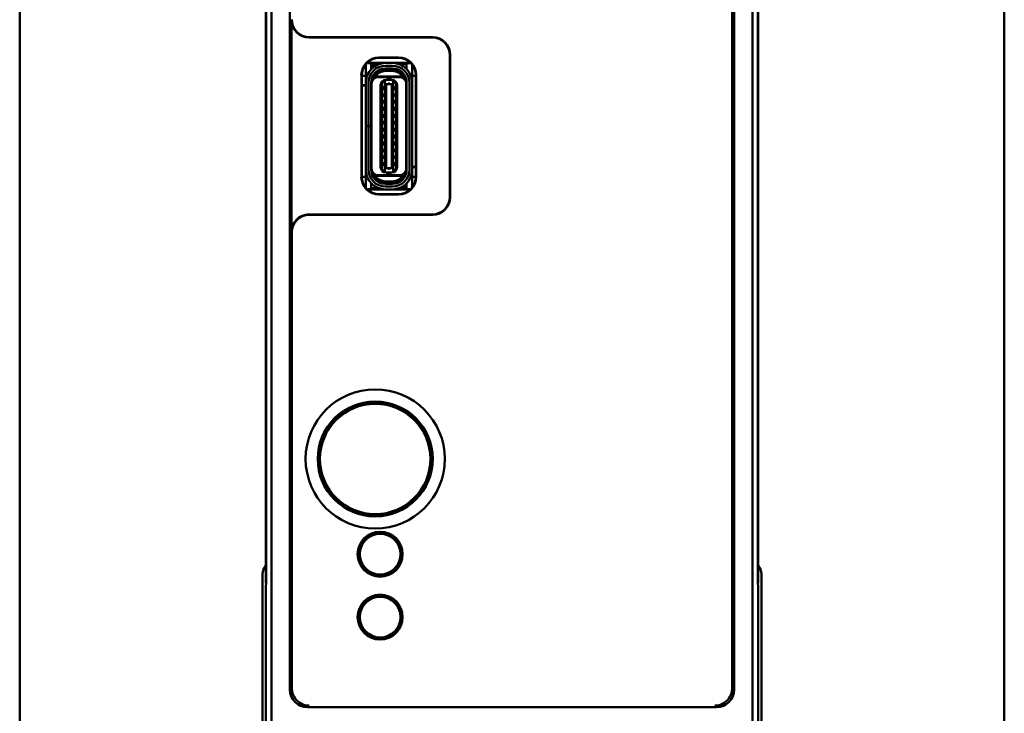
# Model space of a CAD drawing. Header units: inches. Extents: x 1.3 to 23.8, y 0.4 to 18.6.
# Tile 6 of 14: x 9.2 to 12, y 8.2 to 10.1. Entities that reach past the tile are written whole.
import ezdxf

# ---------------------------------------------------------------- set-up
doc = ezdxf.new("R2010")
doc.units = ezdxf.units.IN
doc.header["$LTSCALE"] = 0.8
doc.header["$MEASUREMENT"] = 0
doc.layers.add('Visible (ANSI)', color=7, linetype='Continuous', lineweight=50)

msp = doc.modelspace()

# ---------------------------------------------------------------- linework, layer by layer
at = {"layer": 'Visible (ANSI)'}
for p, q in [((9.1574, 11.1571), (9.1574, 7.6571)), ((11.9574, 7.6571), (11.9574, 11.1571)), ((9.8732, 7.7229), (9.8732, 11.0913)), ((11.2416, 11.0913), (11.2416, 7.7229)), ((9.9259, 10.5856), (9.9259, 8.2286)), ((11.1889, 8.2286), (11.1889, 10.5856)), ((11.1833, 10.3685), (11.1833, 8.3081)), ((9.8574, 10.2821), (9.8574, 8.5321)), ((11.2574, 8.5321), (11.2574, 10.2821)), ((9.8583, 10.2333), (9.8583, 8.5809)), ((9.8583, 8.583), (9.8583, 10.2312)), ((11.2565, 8.5809), (11.2565, 10.2333)), ((11.2565, 10.2312), (11.2565, 8.583)), ((9.9305, 9.5312), (9.9305, 10.1341)), ((10.3309, 10.0841), (9.9805, 10.0841)), ((9.9815, 10.0852), (10.3319, 10.0852)), ((10.179, 10.0276), (10.2348, 10.0276)), ((10.18, 10.0267), (10.18, 10.0267)), ((10.2338, 10.0267), (10.18, 10.0267)), ((10.2338, 10.0267), (10.2338, 10.0267)), ((10.3809, 9.6312), (10.3809, 10.0341)), ((10.3819, 10.0352), (10.3819, 9.6302)), ((10.1413, 9.9994), (10.1413, 10.0083)), ((10.1413, 9.9656), (10.1413, 9.9994)), ((10.157, 10.0112), (10.1438, 10.0112)), ((10.1708, 10.0122), (10.1448, 10.0122)), ((10.157, 9.9994), (10.157, 10.0112)), ((10.162, 10.0083), (10.157, 10.0083)), ((10.157, 9.9948), (10.157, 9.9994)), ((10.159, 9.9967), (10.159, 10.0004)), ((10.1629, 10.0004), (10.1629, 10.0001)), ((10.1708, 10.0122), (10.269, 10.0122)), ((10.1774, 10.0083), (10.1708, 10.0083)), ((10.2172, 10.012), (10.1976, 10.012)), ((10.1976, 10.0041), (10.2172, 10.0041)), ((10.1976, 9.9951), (10.1976, 9.9963)), ((10.2172, 9.9963), (10.1976, 9.9963)), ((10.2172, 9.9951), (10.2172, 9.9963)), ((10.2578, 10.0083), (10.2374, 10.0083)), ((10.27, 10.0112), (10.2578, 10.0112)), ((10.2578, 10.0112), (10.2578, 9.9994)), ((10.2578, 9.9994), (10.2578, 9.9948)), ((10.2735, 9.9994), (10.2735, 10.0071)), ((10.2735, 9.9656), (10.2735, 9.9994)), ((10.129, 9.6877), (10.129, 9.9776)), ((10.13, 9.9767), (10.13, 9.9767)), ((10.13, 9.9767), (10.13, 9.6886)), ((10.1413, 9.9758), (10.13, 9.9758)), ((10.1626, 9.9738), (10.1613, 9.9738)), ((10.1629, 9.9768), (10.1629, 9.9744)), ((10.1644, 9.973), (10.1689, 9.973)), ((10.2459, 9.973), (10.1689, 9.973)), ((10.2369, 9.9719), (10.1779, 9.9719)), ((10.2172, 9.9951), (10.1976, 9.9951)), ((10.2172, 9.9892), (10.1976, 9.9892)), ((10.2504, 9.973), (10.2459, 9.973)), ((10.2838, 9.9758), (10.2735, 9.9758)), ((10.2838, 9.9767), (10.2838, 9.9767)), ((10.2838, 9.6886), (10.2838, 9.9767)), ((10.2848, 9.9776), (10.2848, 9.6877)), ((10.13, 9.9486), (10.1413, 9.9486)), ((10.1413, 9.9478), (10.13, 9.9478)), ((10.1413, 9.9557), (10.1413, 9.9656)), ((10.1413, 9.8333), (10.1413, 9.9557)), ((10.1491, 9.8333), (10.1491, 9.9557)), ((10.157, 9.8333), (10.157, 9.9557)), ((10.157, 9.9486), (10.1582, 9.9486)), ((10.1582, 9.9478), (10.157, 9.9478)), ((10.1582, 9.9522), (10.1582, 9.9557)), ((10.1582, 9.712), (10.1582, 9.9522)), ((10.1838, 9.7156), (10.1838, 9.9486)), ((10.1869, 9.7148), (10.1869, 9.9494)), ((10.1936, 9.9459), (10.1936, 9.9348)), ((10.1936, 9.9459), (10.1956, 9.9459)), ((10.1956, 9.9606), (10.1992, 9.9635)), ((10.1956, 9.9606), (10.1956, 9.9608)), ((10.1956, 9.9535), (10.1956, 9.9606)), ((10.1956, 9.9535), (10.1956, 9.7106)), ((10.1995, 9.952), (10.1956, 9.9535)), ((10.1995, 9.9638), (10.1992, 9.9635)), ((10.2011, 9.9644), (10.1995, 9.9644)), ((10.2054, 9.9638), (10.1995, 9.9638)), ((10.1995, 9.952), (10.1995, 9.7122)), ((10.2153, 9.952), (10.1995, 9.952)), ((10.2054, 9.9652), (10.2035, 9.9652)), ((10.2094, 9.9652), (10.2054, 9.9652)), ((10.2054, 9.9638), (10.2054, 9.9652)), ((10.2153, 9.9638), (10.2054, 9.9638)), ((10.2094, 9.9652), (10.2094, 9.9638)), ((10.2113, 9.9652), (10.2094, 9.9652)), ((10.2153, 9.9644), (10.2137, 9.9644)), ((10.2156, 9.9635), (10.2153, 9.9638)), ((10.2192, 9.9535), (10.2153, 9.952)), ((10.2153, 9.952), (10.2153, 9.7122)), ((10.2192, 9.9606), (10.2156, 9.9635)), ((10.2192, 9.9606), (10.2192, 9.9608)), ((10.2192, 9.9535), (10.2192, 9.9606)), ((10.2192, 9.7106), (10.2192, 9.9535)), ((10.2192, 9.9459), (10.2212, 9.9459)), ((10.2212, 9.9348), (10.2212, 9.9459)), ((10.2279, 9.9494), (10.2279, 9.7148)), ((10.231, 9.7156), (10.231, 9.9486)), ((10.2566, 9.9522), (10.2566, 9.9557)), ((10.2566, 9.712), (10.2566, 9.9522)), ((10.2578, 9.7085), (10.2578, 9.9557)), ((10.2657, 9.9557), (10.2657, 9.7085)), ((10.2735, 9.9557), (10.2735, 9.9656)), ((10.2735, 9.7085), (10.2735, 9.9557)), ((10.1936, 9.9348), (10.1956, 9.9348)), ((10.1936, 9.9254), (10.1936, 9.916)), ((10.1936, 9.9254), (10.1956, 9.9254)), ((10.1936, 9.916), (10.1956, 9.916)), ((10.2192, 9.9348), (10.2212, 9.9348)), ((10.2192, 9.9254), (10.2212, 9.9254)), ((10.2192, 9.916), (10.2212, 9.916)), ((10.2212, 9.916), (10.2212, 9.9254)), ((10.1936, 9.9057), (10.1936, 9.8963)), ((10.1936, 9.9057), (10.1956, 9.9057)), ((10.1936, 9.8963), (10.1956, 9.8963)), ((10.1936, 9.8868), (10.1936, 9.8758)), ((10.1936, 9.8868), (10.1956, 9.8868)), ((10.2192, 9.9057), (10.2212, 9.9057)), ((10.2192, 9.8963), (10.2212, 9.8963)), ((10.2192, 9.8868), (10.2212, 9.8868)), ((10.2212, 9.8963), (10.2212, 9.9057)), ((10.2212, 9.8758), (10.2212, 9.8868)), ((10.1582, 9.8703), (10.157, 9.871)), ((10.1936, 9.8758), (10.1956, 9.8758)), ((10.1936, 9.8671), (10.1936, 9.8561)), ((10.1936, 9.8671), (10.1956, 9.8671)), ((10.1936, 9.8561), (10.1956, 9.8561)), ((10.2192, 9.8758), (10.2212, 9.8758)), ((10.2192, 9.8671), (10.2212, 9.8671)), ((10.2192, 9.8561), (10.2212, 9.8561)), ((10.2212, 9.8561), (10.2212, 9.8671)), ((10.2578, 9.871), (10.2566, 9.8703)), ((10.1413, 9.8321), (10.1413, 9.8333)), ((10.1413, 9.8333), (10.1491, 9.8333)), ((10.1491, 9.8321), (10.1413, 9.8321)), ((10.1413, 9.7085), (10.1413, 9.8321)), ((10.157, 9.8333), (10.1491, 9.8333)), ((10.157, 9.8321), (10.1491, 9.8321)), ((10.1491, 9.7085), (10.1491, 9.8321)), ((10.157, 9.8333), (10.157, 9.8321)), ((10.157, 9.7085), (10.157, 9.8321)), ((10.1936, 9.8474), (10.1936, 9.8364)), ((10.1936, 9.8474), (10.1956, 9.8474)), ((10.1936, 9.8364), (10.1956, 9.8364)), ((10.2192, 9.8474), (10.2212, 9.8474)), ((10.2192, 9.8364), (10.2212, 9.8364)), ((10.2212, 9.8364), (10.2212, 9.8474)), ((10.1936, 9.8278), (10.1936, 9.8167)), ((10.1936, 9.8278), (10.1956, 9.8278)), ((10.1936, 9.8167), (10.1956, 9.8167)), ((10.1936, 9.8081), (10.1936, 9.7971)), ((10.1936, 9.8081), (10.1956, 9.8081)), ((10.2192, 9.8278), (10.2212, 9.8278)), ((10.2192, 9.8167), (10.2212, 9.8167)), ((10.2192, 9.8081), (10.2212, 9.8081)), ((10.2212, 9.8167), (10.2212, 9.8278)), ((10.2212, 9.7971), (10.2212, 9.8081)), ((10.1582, 9.7939), (10.157, 9.7932)), ((10.1936, 9.7971), (10.1956, 9.7971)), ((10.1936, 9.7884), (10.1936, 9.7774)), ((10.1936, 9.7884), (10.1956, 9.7884)), ((10.1936, 9.7774), (10.1956, 9.7774)), ((10.2192, 9.7971), (10.2212, 9.7971)), ((10.2192, 9.7884), (10.2212, 9.7884)), ((10.2192, 9.7774), (10.2212, 9.7774)), ((10.2212, 9.7774), (10.2212, 9.7884)), ((10.2578, 9.7932), (10.2566, 9.7939)), ((10.1936, 9.7679), (10.1936, 9.7585)), ((10.1936, 9.7679), (10.1956, 9.7679)), ((10.1936, 9.7585), (10.1956, 9.7585)), ((10.1936, 9.7482), (10.1936, 9.7388)), ((10.1936, 9.7482), (10.1956, 9.7482)), ((10.2192, 9.7679), (10.2212, 9.7679)), ((10.2192, 9.7585), (10.2212, 9.7585)), ((10.2192, 9.7482), (10.2212, 9.7482)), ((10.2212, 9.7585), (10.2212, 9.7679)), ((10.2212, 9.7388), (10.2212, 9.7482)), ((10.1936, 9.7388), (10.1956, 9.7388)), ((10.1936, 9.7293), (10.1936, 9.7183)), ((10.1936, 9.7293), (10.1956, 9.7293)), ((10.1936, 9.7183), (10.1956, 9.7183)), ((10.2192, 9.7388), (10.2212, 9.7388)), ((10.2192, 9.7293), (10.2212, 9.7293)), ((10.2192, 9.7183), (10.2212, 9.7183)), ((10.2212, 9.7183), (10.2212, 9.7293)), ((10.2566, 9.7163), (10.2578, 9.7163)), ((10.2735, 9.7163), (10.2838, 9.7163)), ((10.13, 9.6886), (10.13, 9.6886)), ((10.1413, 9.6884), (10.13, 9.6884)), ((10.1413, 9.6986), (10.1413, 9.7085)), ((10.1413, 9.6648), (10.1413, 9.6986)), ((10.1582, 9.7085), (10.1582, 9.712)), ((10.1689, 9.6911), (10.1644, 9.6911)), ((10.2459, 9.6911), (10.1689, 9.6911)), ((10.2369, 9.6923), (10.1779, 9.6923)), ((10.1956, 9.7106), (10.1995, 9.7122)), ((10.1956, 9.7035), (10.1956, 9.7106)), ((10.1956, 9.7035), (10.1992, 9.7007)), ((10.1956, 9.7034), (10.1956, 9.7035)), ((10.1992, 9.7007), (10.1995, 9.7004)), ((10.2153, 9.7122), (10.1995, 9.7122)), ((10.1995, 9.7004), (10.2054, 9.7004)), ((10.2011, 9.6998), (10.1995, 9.6998)), ((10.2054, 9.699), (10.2035, 9.699)), ((10.2054, 9.7004), (10.2153, 9.7004)), ((10.2054, 9.699), (10.2054, 9.7004)), ((10.2094, 9.699), (10.2054, 9.699)), ((10.2094, 9.7004), (10.2094, 9.699)), ((10.2113, 9.699), (10.2094, 9.699)), ((10.2153, 9.6998), (10.2137, 9.6998)), ((10.2153, 9.7122), (10.2192, 9.7106)), ((10.2156, 9.7007), (10.2153, 9.7004)), ((10.2156, 9.7007), (10.2192, 9.7035)), ((10.2192, 9.7035), (10.2192, 9.7106)), ((10.2192, 9.7034), (10.2192, 9.7035)), ((10.2504, 9.6911), (10.2459, 9.6911)), ((10.2519, 9.6898), (10.2519, 9.6874)), ((10.2522, 9.6904), (10.2535, 9.6904)), ((10.2578, 9.7156), (10.2566, 9.7156)), ((10.2566, 9.7085), (10.2566, 9.712)), ((10.2838, 9.7156), (10.2735, 9.7156)), ((10.2735, 9.6986), (10.2735, 9.7085)), ((10.2735, 9.6648), (10.2735, 9.6986)), ((10.2838, 9.6884), (10.2735, 9.6884)), ((10.2838, 9.6886), (10.2838, 9.6886)), ((10.1413, 9.657), (10.1413, 9.6648)), ((10.157, 9.6648), (10.157, 9.6694)), ((10.157, 9.653), (10.157, 9.6648)), ((10.2172, 9.675), (10.1976, 9.675)), ((10.2172, 9.6691), (10.1976, 9.6691)), ((10.1976, 9.6679), (10.1976, 9.6691)), ((10.2172, 9.6679), (10.1976, 9.6679)), ((10.2172, 9.66), (10.1976, 9.66)), ((10.2172, 9.6679), (10.2172, 9.6691)), ((10.2519, 9.6641), (10.2519, 9.6638)), ((10.2558, 9.6675), (10.2558, 9.6638)), ((10.2578, 9.6694), (10.2578, 9.6648)), ((10.2578, 9.6648), (10.2578, 9.653)), ((10.2735, 9.6583), (10.2735, 9.6648)), ((10.145, 9.653), (10.157, 9.653)), ((10.244, 9.652), (10.146, 9.652)), ((10.157, 9.6559), (10.1774, 9.6559)), ((10.2348, 9.6377), (10.179, 9.6377)), ((10.18, 9.6386), (10.18, 9.6386)), ((10.18, 9.6386), (10.2338, 9.6386)), ((10.2172, 9.6522), (10.1976, 9.6522)), ((10.2338, 9.6386), (10.2338, 9.6386)), ((10.2374, 9.6559), (10.244, 9.6559)), ((10.2678, 9.652), (10.244, 9.652)), ((10.2528, 9.6559), (10.2578, 9.6559)), ((10.2578, 9.653), (10.2689, 9.653)), ((9.9805, 9.5812), (10.3309, 9.5812)), ((10.3319, 9.5802), (9.9815, 9.5802)), ((9.9315, 8.3081), (9.9315, 9.5302)), ((10.1771, 8.6732), (10.1771, 8.6779)), ((10.1831, 8.6732), (10.1771, 8.6732)), ((10.1771, 8.6729), (10.1771, 8.6732)), ((10.1891, 8.6731), (10.1831, 8.6732)), ((10.1891, 8.6777), (10.1891, 8.6731)), ((10.1891, 8.6731), (10.1891, 8.6728)), ((10.1285, 8.639), (10.1245, 8.6414)), ((10.1316, 8.6442), (10.1285, 8.639)), ((10.1288, 8.6389), (10.1285, 8.639)), ((10.1306, 8.6517), (10.1346, 8.6494)), ((10.1346, 8.6494), (10.1316, 8.6442)), ((10.1346, 8.6494), (10.1349, 8.6492)), ((10.2307, 8.6481), (10.231, 8.6483)), ((10.231, 8.6483), (10.235, 8.6506)), ((10.2339, 8.6431), (10.231, 8.6483)), ((10.2368, 8.6378), (10.2339, 8.6431)), ((10.2368, 8.6378), (10.2366, 8.6377)), ((10.2409, 8.6401), (10.2368, 8.6378)), ((9.8583, 8.583), (9.8578, 8.5325)), ((9.8583, 8.5809), (9.8579, 8.5275)), ((9.8583, 8.583), (9.8583, 8.583)), ((10.1239, 8.5881), (10.128, 8.5904)), ((10.128, 8.5904), (10.1282, 8.5905)), ((10.128, 8.5904), (10.1309, 8.5851)), ((10.1339, 8.5799), (10.1298, 8.5776)), ((10.1309, 8.5851), (10.1339, 8.5799)), ((10.1341, 8.5801), (10.1339, 8.5799)), ((10.2302, 8.5788), (10.2299, 8.579)), ((10.2302, 8.5788), (10.2332, 8.584)), ((10.2342, 8.5765), (10.2302, 8.5788)), ((10.2332, 8.584), (10.2363, 8.5891)), ((10.236, 8.5893), (10.2363, 8.5891)), ((10.2363, 8.5891), (10.2403, 8.5868)), ((11.257, 8.5325), (11.2565, 8.583)), ((11.2565, 8.583), (11.2565, 8.583)), ((11.2569, 8.5275), (11.2565, 8.5809)), ((9.8479, 7.6571), (9.8479, 8.5571)), ((10.1757, 8.5551), (10.1757, 8.5554)), ((10.1757, 8.5504), (10.1757, 8.5551)), ((10.1757, 8.5551), (10.1817, 8.555)), ((10.1817, 8.555), (10.1877, 8.555)), ((10.1877, 8.5553), (10.1877, 8.555)), ((10.1877, 8.555), (10.1877, 8.5503)), ((11.2669, 8.5571), (11.2669, 7.6571)), ((9.8574, 8.5321), (9.8578, 8.5325)), ((9.8574, 8.5321), (9.8579, 8.5321)), ((9.8579, 8.5275), (9.8574, 8.5271)), ((9.8574, 8.5271), (9.8574, 7.7071)), ((9.8578, 8.5325), (9.8579, 8.5325)), ((11.2569, 8.5325), (11.257, 8.5325)), ((11.2569, 8.5321), (11.2574, 8.5321)), ((11.2574, 8.5271), (11.2569, 8.5275)), ((11.2574, 8.5321), (11.257, 8.5325)), ((11.2574, 7.7071), (11.2574, 8.5271)), ((10.1771, 8.4942), (10.1771, 8.4989)), ((10.1831, 8.4942), (10.1771, 8.4942)), ((10.1771, 8.4939), (10.1771, 8.4942)), ((10.1891, 8.4941), (10.1831, 8.4942)), ((10.1891, 8.4987), (10.1891, 8.4941)), ((10.1891, 8.4941), (10.1891, 8.4938)), ((10.1285, 8.46), (10.1245, 8.4624)), ((10.1316, 8.4652), (10.1285, 8.46)), ((10.1288, 8.4599), (10.1285, 8.46)), ((10.1306, 8.4727), (10.1346, 8.4704)), ((10.1346, 8.4704), (10.1316, 8.4652)), ((10.1346, 8.4704), (10.1349, 8.4702)), ((10.2307, 8.4691), (10.231, 8.4693)), ((10.231, 8.4693), (10.235, 8.4716)), ((10.2339, 8.4641), (10.231, 8.4693)), ((10.2368, 8.4588), (10.2339, 8.4641)), ((10.2368, 8.4588), (10.2366, 8.4587)), ((10.2409, 8.4611), (10.2368, 8.4588)), ((10.1239, 8.4091), (10.128, 8.4114)), ((10.128, 8.4114), (10.1282, 8.4115)), ((10.128, 8.4114), (10.1309, 8.4061)), ((10.1339, 8.4009), (10.1298, 8.3986)), ((10.1309, 8.4061), (10.1339, 8.4009)), ((10.1341, 8.4011), (10.1339, 8.4009)), ((10.2302, 8.3998), (10.2332, 8.405)), ((10.2332, 8.405), (10.2363, 8.4101)), ((10.236, 8.4103), (10.2363, 8.4101)), ((10.2363, 8.4101), (10.2403, 8.4078)), ((10.1757, 8.3761), (10.1757, 8.3764)), ((10.1757, 8.3714), (10.1757, 8.3761)), ((10.1757, 8.3761), (10.1817, 8.376)), ((10.1817, 8.376), (10.1877, 8.376)), ((10.1877, 8.3763), (10.1877, 8.376)), ((10.1877, 8.376), (10.1877, 8.3713)), ((10.2302, 8.3998), (10.2299, 8.4)), ((10.2342, 8.3975), (10.2302, 8.3998)), ((9.9759, 8.1786), (11.1389, 8.1786))]:
    msp.add_line(p, q, dxfattribs=at)
for centre, radius in [((10.1684, 8.8851), 0.1979), ((10.1684, 8.8851), 0.1635), ((10.1684, 8.8851), 0.1625), ((10.1684, 8.8851), 0.1617), ((10.1684, 8.8851), 0.157), ((10.1824, 8.6141), 0.064), ((10.1824, 8.6141), 0.058), ((10.1824, 8.4351), 0.064), ((10.1824, 8.4351), 0.058)]:
    msp.add_circle(centre, radius, dxfattribs=at)
for centre, radius, start, end in [((10.1976, 9.9557), 0.0563, 90, 180), ((10.1976, 9.9557), 0.0484, 90, 180), ((10.1976, 9.9557), 0.0406, 90, 180), ((10.1708, 10.0004), 0.0118, 138.1897, 180), ((10.1708, 10.0004), 0.0118, 90, 138.1897), ((10.1708, 10.0004), 0.00787, 90, 180), ((10.2172, 9.9557), 0.0563, 0, 90), ((10.2172, 9.9557), 0.0484, 0, 90), ((10.2172, 9.9557), 0.0406, 0, 90), ((10.1976, 9.9557), 0.0394, 90, 180), ((10.1779, 9.9522), 0.0197, 90, 180), ((10.1976, 9.9557), 0.0374, 152.4089, 170.8287), ((10.1976, 9.9557), 0.0335, 90, 148.8255), ((10.2172, 9.9557), 0.0394, 0, 90), ((10.2172, 9.9557), 0.0335, 31.1746, 90), ((10.2369, 9.9522), 0.0197, 0, 90), ((10.2172, 9.9557), 0.0374, 9.1714, 27.5911), ((10.1995, 9.9486), 0.0157, 90, 180), ((10.1987, 9.9494), 0.0118, 105.466, 180.1149), ((10.1987, 9.9494), 0.0118, 103.9465, 105.466), ((10.2035, 9.9612), 0.00394, 90, 139.4584), ((10.2113, 9.9612), 0.00394, 40.5416, 90), ((10.2153, 9.9486), 0.0157, 0, 90), ((10.2161, 9.9494), 0.0118, 74.534, 76.0536), ((10.2161, 9.9494), 0.0118, 359.8851, 74.534), ((10.1609, 9.8914), 0.00394, 180, 225.5728), ((10.2539, 9.8914), 0.00394, 314.4268, 0), ((10.1609, 9.7728), 0.00394, 134.4273, 180), ((10.2539, 9.7728), 0.00394, 0, 45.5732), ((10.1976, 9.7085), 0.0563, 180, 270), ((10.1976, 9.7085), 0.0484, 180, 270), ((10.1976, 9.7085), 0.0406, 180, 270), ((10.1779, 9.712), 0.0197, 180, 270), ((10.1976, 9.7085), 0.0394, 180, 270), ((10.1976, 9.7085), 0.0374, 189.1714, 207.5911), ((10.1976, 9.7085), 0.0335, 211.1746, 270), ((10.1995, 9.7156), 0.0157, 180, 270), ((10.1987, 9.7148), 0.0118, 179.8999, 254.534), ((10.1987, 9.7148), 0.0118, 254.534, 256.0535), ((10.2035, 9.703), 0.00394, 220.5416, 270), ((10.2113, 9.703), 0.00394, 270, 319.4584), ((10.2153, 9.7156), 0.0157, 270, 0), ((10.2172, 9.7085), 0.0394, 270, 0), ((10.2172, 9.7085), 0.0484, 270, 0), ((10.2172, 9.7085), 0.0406, 270, 0), ((10.2172, 9.7085), 0.0563, 270, 0), ((10.2172, 9.7085), 0.0335, 270, 328.8255), ((10.2161, 9.7148), 0.0118, 283.9464, 285.466), ((10.2161, 9.7148), 0.0118, 285.466, 0.1149), ((10.2369, 9.712), 0.0197, 270, 0), ((10.2172, 9.7085), 0.0374, 332.4089, 350.8287), ((10.244, 9.6638), 0.00787, 270, 0), ((10.244, 9.6638), 0.0118, 318.1897, 0), ((10.244, 9.6638), 0.0118, 270, 318.1897), ((10.1824, 8.6141), 0.0598, 95.1139, 143.5935), ((10.1824, 8.6141), 0.0591, 89.3537, 95.1828), ((10.1824, 8.6141), 0.0591, 83.5245, 89.3537), ((10.1824, 8.6141), 0.0598, 35.1139, 83.5935), ((10.1824, 8.6141), 0.0598, 155.1139, 203.5935), ((10.1824, 8.6141), 0.0591, 149.3537, 155.1828), ((10.1824, 8.6141), 0.0591, 143.5245, 149.3537), ((10.1824, 8.6141), 0.0591, 29.3537, 35.1828), ((10.1824, 8.6141), 0.0591, 23.5245, 29.3537), ((10.1824, 8.6141), 0.0598, 335.1139, 23.5935), ((9.8874, 8.5571), 0.0395, 139.4196, 180), ((10.1824, 8.6141), 0.0591, 203.5245, 209.3537), ((10.1824, 8.6141), 0.0591, 209.3537, 215.1828), ((10.1824, 8.6141), 0.0598, 215.1139, 263.5935), ((10.1824, 8.6141), 0.0598, 275.1139, 323.5935), ((10.1824, 8.6141), 0.0591, 323.5245, 329.3537), ((10.1824, 8.6141), 0.0591, 329.3537, 335.1828), ((11.2274, 8.5571), 0.0395, 0, 40.5804), ((10.1824, 8.6141), 0.0591, 263.5245, 269.3537), ((10.1824, 8.6141), 0.0591, 269.3537, 275.1828), ((10.1824, 8.4351), 0.0598, 95.1139, 143.5935), ((10.1824, 8.4351), 0.0591, 89.3537, 95.1828), ((10.1824, 8.4351), 0.0591, 83.5245, 89.3537), ((10.1824, 8.4351), 0.0598, 35.1139, 83.5935), ((10.1824, 8.4351), 0.0598, 155.1139, 203.5935), ((10.1824, 8.4351), 0.0591, 149.3537, 155.1828), ((10.1824, 8.4351), 0.0591, 143.5245, 149.3537), ((10.1824, 8.4351), 0.0591, 29.3537, 35.1828), ((10.1824, 8.4351), 0.0591, 23.5245, 29.3537), ((10.1824, 8.4351), 0.0598, 335.1139, 23.5935), ((10.1824, 8.4351), 0.0591, 203.5245, 209.3537), ((10.1824, 8.4351), 0.0591, 209.3537, 215.1828), ((10.1824, 8.4351), 0.0598, 215.1139, 263.5935), ((10.1824, 8.4351), 0.0591, 323.5245, 329.3537), ((10.1824, 8.4351), 0.0591, 329.3537, 335.1828), ((10.1824, 8.4351), 0.0591, 263.5245, 269.3537), ((10.1824, 8.4351), 0.0591, 269.3537, 275.1828), ((10.1824, 8.4351), 0.0598, 275.1139, 323.5935)]:
    msp.add_arc(centre, radius, start, end, dxfattribs=at)
for centre, major_axis, ratio, start_param, end_param in [((9.9805, 10.1341), (-0.0354, -0.0354), 0.999924, 5.497825, 7.068545), ((9.9815, 10.1352), (-0.0354, -0.0354), 0.999924, 5.497825, 7.068545), ((10.3309, 10.0341), (0.0354, 0.0354), 0.999924, 5.497825, 7.068545), ((10.3319, 10.0352), (0.0354, 0.0354), 0.999924, 5.497825, 7.068545), ((10.179, 9.9776), (-0.0354, 0.0354), 0.999924, 5.497825, 7.068545), ((10.18, 9.9767), (-0.0354, 0.0354), 0.999772, 5.497825, 7.068545), ((10.2338, 9.9767), (0.0354, 0.0354), 0.999772, 5.497825, 7.068545), ((10.2348, 9.9776), (0.0354, 0.0354), 0.999924, 5.497825, 7.068545), ((10.18, 9.6886), (-0.0354, -0.0354), 0.999772, 5.497825, 7.068545), ((10.2338, 9.6886), (0.0354, -0.0354), 0.999772, 5.497825, 7.068545), ((10.179, 9.6877), (-0.0354, -0.0354), 0.999924, 5.497825, 7.068545), ((10.2348, 9.6877), (0.0354, -0.0354), 0.999924, 5.497825, 7.068545), ((10.3309, 9.6312), (0.0354, -0.0354), 0.999924, 5.497825, 7.068545), ((10.3319, 9.6302), (0.0354, -0.0354), 0.999924, 5.497825, 7.068545), ((9.9805, 9.5312), (-0.0354, 0.0354), 0.999924, 5.497825, 7.068545), ((9.9815, 9.5302), (-0.0354, 0.0354), 0.999924, 5.497825, 7.068545), ((9.9304, 8.3081), (0, -0.125), 0.008727, 0.935984, 1.570796), ((11.1844, 8.3081), (0, 0.125), 0.008727, 1.570796, 2.205609), ((9.9759, 8.2286), (-0.0354, -0.0354), 0.999924, 5.497825, 7.068545), ((11.1389, 8.2286), (0.0354, -0.0354), 0.999924, 5.497825, 7.068545)]:
    msp.add_ellipse(centre, major_axis=major_axis, ratio=ratio, start_param=start_param, end_param=end_param, dxfattribs=at)
for points in [[(10.2054, 9.9535), (10.2067, 9.9535), (10.2081, 9.9535), (10.2094, 9.9535)], [(10.2054, 9.7107), (10.2067, 9.7106), (10.2081, 9.7106), (10.2094, 9.7107)]]:
    msp.add_open_spline(points, degree=3, dxfattribs=at)
for points, knots in [([(9.9804, 8.1831), (9.9804, 8.1831), (9.9803, 8.1831), (9.9691, 8.1833), (9.9583, 8.1873), (9.9432, 8.1998), (9.9383, 8.2065), (9.9326, 8.2204), (9.9312, 8.2271), (9.9313, 8.234)], [-0.0007569, -0.0007569, -0.0007569, -0.0007569, 0, 0, 0.1605033, 0.1605033, 0.2756155, 0.2756155, 0.369841, 0.369841, 0.369841, 0.369841]), ([(11.1835, 8.234), (11.1836, 8.2271), (11.1823, 8.2204), (11.1765, 8.2065), (11.1716, 8.1998), (11.1566, 8.1873), (11.1457, 8.1833), (11.1345, 8.1831), (11.1345, 8.1831), (11.1344, 8.1831)], [0, 0, 0, 0, 0.0646422, 0.0646422, 0.1436135, 0.1436135, 0.2537248, 0.2537248, 0.254244, 0.254244, 0.254244, 0.254244])]:
    msp.add_open_spline(points, degree=3, knots=knots, dxfattribs=at)

doc.saveas('drawing.dxf')
